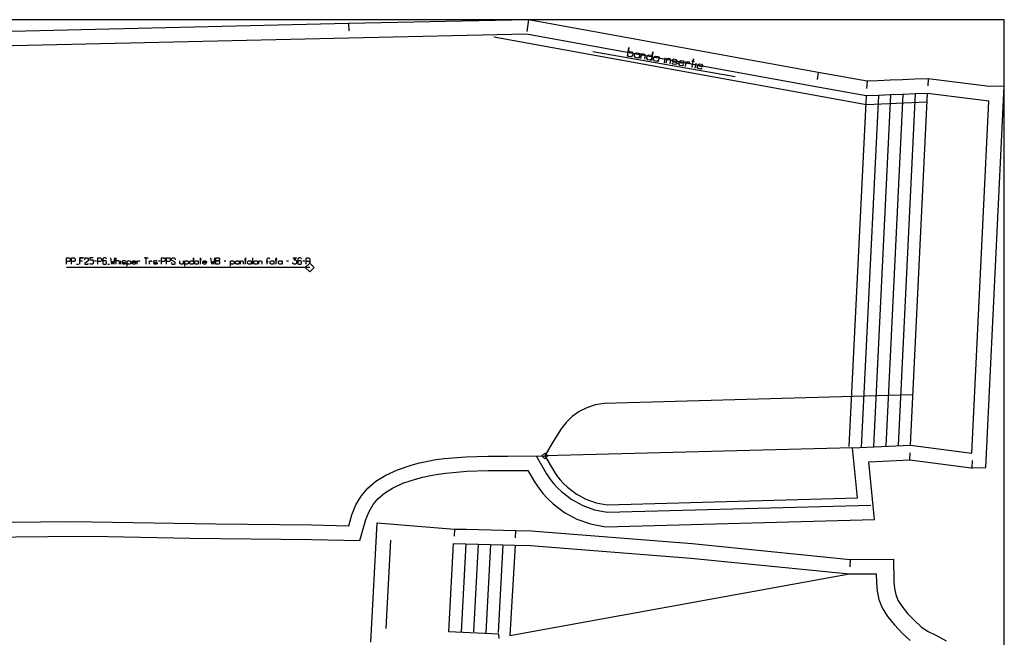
# Model space of a CAD drawing. Extents: x 0 to 3898, y 0 to 1320.
# Tile 7 of 7: x 3217 to 3891, y 897 to 1320. Entities that reach past the tile are written whole.
import ezdxf

# ---------------------------------------------------------------- set-up
doc = ezdxf.new("R2010")
doc.units = 0

msp = doc.modelspace()

# ---------------------------------------------------------------- linework, layer by layer
for p, q in [((3441.883, 1317.275), (3441.995, 1312.277)), ((3565.001, 1319.904), (3563.95, 1311.974)), ((3609.124, 1298.129), (3706.332, 1281.034)), ((3763.322, 1283.869), (3762.429, 1278.95)), ((3796.658, 1277.812), (3796.317, 1272.824)), ((3838.523, 1279.605), (3838.312, 1274.61)), ((3255.768, 1152.529), (3257.007, 1152.529)), ((3268.157, 1155.007), (3269.396, 1155.007)), ((3277.14, 1152.529), (3278.379, 1152.529)), ((3286.122, 1152.529), (3286.122, 1155.007)), ((3311.83, 1155.007), (3313.069, 1155.007)), ((3356.742, 1155.007), (3357.981, 1155.007)), ((3376.256, 1156.866), (3376.256, 1152.529)), ((3399.486, 1155.007), (3400.725, 1155.007)), ((3410.636, 1155.007), (3411.875, 1155.007)), ((3825.968, 1018.587), (3826.185, 1023.583)), ((3868.663, 1013.171), (3868.89, 1018.166)), ((3514.308, 971.298), (3514.057, 966.306)), ((3556.031, 970.306), (3555.912, 965.307)), ((3785.067, 950.53), (3784.827, 945.537))]:
    msp.add_line(p, q)
for points in [[(7, 0), (3890.583, 0), (3890.583, 1320), (7, 1320), (7, 0)], [(3333.822, 1152.529), (3333.202, 1153.149), (3333.202, 1154.388), (3333.822, 1155.007), (3335.061, 1155.007), (3335.68, 1154.388), (3335.68, 1156.866), (3335.68, 1152.529), (3335.68, 1153.149), (3335.061, 1152.529), (3333.822, 1152.529)], [(3337.229, 1152.529), (3336.609, 1153.149), (3336.609, 1154.388), (3337.229, 1155.007), (3338.468, 1155.007), (3339.087, 1154.388), (3339.087, 1155.007), (3339.087, 1152.529), (3339.087, 1153.149), (3338.468, 1152.529), (3337.229, 1152.529)], [(3351.167, 1152.529), (3351.167, 1156.866), (3353.025, 1156.866), (3353.645, 1156.246), (3353.645, 1155.627), (3353.025, 1155.007), (3351.167, 1155.007), (3353.025, 1155.007), (3353.645, 1154.388), (3353.645, 1153.149), (3353.025, 1152.529), (3351.167, 1152.529)], [(3365.105, 1152.529), (3364.486, 1153.149), (3364.486, 1154.388), (3365.105, 1155.007), (3366.344, 1155.007), (3366.963, 1154.388), (3366.963, 1155.007), (3366.963, 1152.529), (3366.963, 1153.149), (3366.344, 1152.529), (3365.105, 1152.529)], [(3373.468, 1152.529), (3372.848, 1153.149), (3372.848, 1154.388), (3373.468, 1155.007), (3374.707, 1155.007), (3375.326, 1154.388), (3375.326, 1155.007), (3375.326, 1152.529), (3375.326, 1153.149), (3374.707, 1152.529), (3373.468, 1152.529)], [(3377.804, 1152.529), (3377.185, 1153.149), (3377.185, 1154.388), (3377.804, 1155.007), (3379.043, 1155.007), (3379.663, 1154.388), (3379.663, 1153.149), (3379.043, 1152.529), (3377.804, 1152.529)], [(3388.955, 1152.529), (3388.335, 1153.149), (3388.335, 1154.388), (3388.955, 1155.007), (3390.194, 1155.007), (3390.813, 1154.388), (3390.813, 1155.007), (3390.813, 1152.529), (3390.813, 1153.149), (3390.194, 1152.529), (3388.955, 1152.529)], [(3394.53, 1152.529), (3393.911, 1153.149), (3393.911, 1154.388), (3394.53, 1155.007), (3395.769, 1155.007), (3396.389, 1154.388), (3396.389, 1155.007), (3396.389, 1152.529), (3396.389, 1153.149), (3395.769, 1152.529), (3394.53, 1152.529)]]:
    msp.add_lwpolyline(points, close=True)
for points in [[(3191.88, 965.769), (3236.094, 966.295), (3266.064, 966.335), (3333.389, 965.132), (3416.459, 964.202), (3449.641, 963.353), (3453.686, 977.854), (3455.951, 983.392), (3458.731, 988.107), (3462.155, 992.211), (3466.49, 995.933), (3472.026, 999.386), (3479.024, 1002.592), (3487.714, 1005.543), (3492.775, 1006.895), (3497.981, 1008.03), (3503.229, 1008.941), (3508.443, 1009.643), (3522.788, 1010.829), (3537.258, 1011.269), (3550.702, 1011.287), (3564.662, 1011.306), (3569.549, 1002.994), (3572.25, 999.076), (3574.928, 995.658), (3577.913, 992.311), (3581.861, 988.493), (3589.552, 982.687), (3598.165, 978.047), (3607.372, 974.78), (3617.594, 972.795), (3801.754, 977.911), (3797.816, 1017.368), (3825.968, 1018.587), (3867.876, 1013.146), (3868.663, 1013.171), (3877.902, 1013.462), (3890.583, 1274.518), (3880.56, 1274.212), (3838.523, 1279.605), (3829.249, 1279.208), (3820.822, 1278.847), (3812.395, 1278.486), (3803.969, 1278.125), (3796.658, 1277.812), (3763.322, 1283.869), (3565.001, 1319.904), (3564.474, 1320), (3441.883, 1317.275), (3181.953, 1311.329)], [(3248.954, 1152.529), (3248.954, 1156.866), (3250.812, 1156.866), (3251.431, 1156.246), (3251.431, 1155.007), (3250.812, 1154.388), (3248.954, 1154.388)], [(3252.361, 1152.529), (3252.361, 1156.866), (3254.219, 1156.866), (3254.839, 1156.246), (3254.839, 1155.007), (3254.219, 1154.388), (3252.361, 1154.388)], [(3257.936, 1152.529), (3257.936, 1156.866), (3260.414, 1156.866), (3257.936, 1156.866), (3257.936, 1155.007), (3259.794, 1155.007)], [(3261.343, 1155.627), (3261.343, 1156.246), (3261.962, 1156.866), (3263.201, 1156.866), (3263.821, 1156.246), (3263.821, 1155.007), (3261.343, 1153.149), (3261.343, 1152.529), (3263.821, 1152.529), (3263.821, 1153.149)], [(3267.228, 1156.866), (3264.75, 1156.866), (3264.75, 1155.627), (3266.609, 1155.627), (3267.228, 1155.007), (3267.228, 1153.149), (3266.609, 1152.529), (3265.37, 1152.529), (3264.75, 1153.149)], [(3270.325, 1152.529), (3270.325, 1156.866), (3272.184, 1156.866), (3272.803, 1156.246), (3272.803, 1155.007), (3272.184, 1154.388), (3270.325, 1154.388)], [(3276.21, 1156.246), (3275.591, 1156.866), (3274.352, 1156.866), (3273.732, 1156.246), (3273.732, 1153.149), (3274.352, 1152.529), (3275.591, 1152.529), (3276.21, 1153.149), (3276.21, 1154.388), (3275.591, 1155.007), (3274.352, 1155.007), (3273.732, 1154.388)], [(3281.786, 1156.866), (3281.166, 1152.529), (3280.547, 1154.388), (3279.927, 1152.529), (3279.308, 1156.866)], [(3285.193, 1152.529), (3285.193, 1154.388), (3284.573, 1155.007), (3283.334, 1155.007), (3282.715, 1154.388), (3282.715, 1156.866), (3282.715, 1152.529)], [(3289.529, 1154.388), (3288.91, 1155.007), (3287.671, 1155.007), (3287.051, 1154.574), (3287.051, 1154.078), (3287.671, 1153.768), (3288.91, 1153.768), (3289.529, 1153.459), (3289.529, 1152.963), (3288.91, 1152.529), (3287.671, 1152.529), (3287.051, 1153.149)], [(3290.458, 1151.29), (3290.458, 1155.007), (3290.458, 1154.388), (3291.078, 1155.007), (3292.317, 1155.007), (3292.936, 1154.388), (3292.936, 1153.149), (3292.317, 1152.529), (3291.078, 1152.529), (3290.458, 1153.149)], [(3296.343, 1153.149), (3295.724, 1152.529), (3294.485, 1152.529), (3293.865, 1153.149), (3293.865, 1154.388), (3294.485, 1155.007), (3295.724, 1155.007), (3296.343, 1154.388), (3296.343, 1153.768), (3293.865, 1153.768)], [(3297.273, 1152.529), (3297.273, 1155.007), (3297.273, 1154.388), (3297.892, 1155.007), (3298.511, 1155.007), (3299.131, 1154.388)], [(3303.467, 1152.529), (3303.467, 1156.866), (3302.228, 1156.866), (3304.706, 1156.866)], [(3305.635, 1152.529), (3305.635, 1155.007), (3305.635, 1154.388), (3306.255, 1155.007), (3306.874, 1155.007), (3307.494, 1154.388)], [(3310.901, 1154.388), (3310.282, 1155.007), (3309.043, 1155.007), (3308.423, 1154.574), (3308.423, 1154.078), (3309.043, 1153.768), (3310.282, 1153.768), (3310.901, 1153.459), (3310.901, 1152.963), (3310.282, 1152.529), (3309.043, 1152.529), (3308.423, 1153.149)], [(3313.998, 1152.529), (3313.998, 1156.866), (3315.857, 1156.866), (3316.476, 1156.246), (3316.476, 1155.007), (3315.857, 1154.388), (3313.998, 1154.388)], [(3317.405, 1152.529), (3317.405, 1156.866), (3319.264, 1156.866), (3319.883, 1156.246), (3319.883, 1155.007), (3319.264, 1154.388), (3317.405, 1154.388)], [(3320.813, 1153.768), (3320.813, 1153.149), (3321.432, 1152.529), (3322.671, 1152.529), (3323.29, 1153.149), (3323.29, 1154.078), (3320.813, 1155.317), (3320.813, 1156.246), (3321.432, 1156.866), (3322.671, 1156.866), (3323.29, 1156.246), (3323.29, 1155.627)], [(3328.866, 1152.529), (3328.866, 1155.007), (3328.866, 1153.149), (3328.246, 1152.529), (3327.007, 1152.529), (3326.388, 1153.149), (3326.388, 1155.007)], [(3329.795, 1151.29), (3329.795, 1155.007), (3329.795, 1154.388), (3330.414, 1155.007), (3331.653, 1155.007), (3332.273, 1154.388), (3332.273, 1153.149), (3331.653, 1152.529), (3330.414, 1152.529), (3329.795, 1153.149)], [(3340.636, 1152.529), (3340.636, 1156.866), (3340.636, 1155.627), (3340.016, 1155.627), (3341.255, 1155.627)], [(3344.662, 1153.149), (3344.043, 1152.529), (3342.804, 1152.529), (3342.184, 1153.149), (3342.184, 1154.388), (3342.804, 1155.007), (3344.043, 1155.007), (3344.662, 1154.388), (3344.662, 1153.768), (3342.184, 1153.768)], [(3350.238, 1156.866), (3349.618, 1152.529), (3348.999, 1154.388), (3348.379, 1152.529), (3347.76, 1156.866)], [(3361.078, 1151.29), (3361.078, 1155.007), (3361.078, 1154.388), (3361.698, 1155.007), (3362.937, 1155.007), (3363.556, 1154.388), (3363.556, 1153.149), (3362.937, 1152.529), (3361.698, 1152.529), (3361.078, 1153.149)], [(3367.893, 1152.529), (3367.893, 1155.007), (3367.893, 1154.388), (3368.512, 1155.007), (3369.132, 1155.007), (3369.751, 1154.388), (3369.751, 1152.529)], [(3371.3, 1152.529), (3371.3, 1156.866), (3371.3, 1155.627), (3370.68, 1155.627), (3371.919, 1155.627)], [(3380.592, 1152.529), (3380.592, 1155.007), (3380.592, 1154.388), (3381.211, 1155.007), (3381.831, 1155.007), (3382.45, 1154.388), (3382.45, 1152.529)], [(3386.167, 1152.529), (3386.167, 1154.388), (3386.787, 1154.388), (3385.548, 1154.388), (3386.167, 1154.388), (3386.167, 1156.246), (3386.787, 1156.866), (3387.406, 1156.866), (3388.026, 1156.246)], [(3392.362, 1152.529), (3392.362, 1156.866), (3392.362, 1155.627), (3391.742, 1155.627), (3392.981, 1155.627)], [(3403.822, 1156.866), (3406.3, 1156.866), (3404.442, 1155.627), (3405.681, 1155.627), (3406.3, 1155.007), (3406.3, 1153.149), (3405.681, 1152.529), (3404.442, 1152.529), (3403.822, 1153.149), (3403.822, 1153.768)], [(3409.707, 1156.246), (3409.088, 1156.866), (3407.849, 1156.866), (3407.229, 1156.246), (3407.229, 1153.149), (3407.849, 1152.529), (3409.088, 1152.529), (3409.707, 1153.149), (3409.707, 1154.388), (3409.088, 1155.007), (3407.849, 1155.007), (3407.229, 1154.388)], [(3412.805, 1152.529), (3412.805, 1156.246), (3413.424, 1156.866), (3414.663, 1156.866), (3415.282, 1156.246), (3415.282, 1152.529), (3415.282, 1154.388), (3412.805, 1154.388)], [(3457.146, 893.967), (3461.482, 975.651), (3514.308, 971.298), (3522.432, 971.105), (3530.832, 970.905), (3539.232, 970.705), (3547.632, 970.505), (3555.975, 970.306), (3555.975, 970.306), (3556.031, 970.306), (3566.764, 970.11), (3676.957, 961.416), (3785.067, 950.53), (3814.73, 950.672), (3815.075, 935.34), (3815.471, 930.547), (3816.314, 926.442), (3817.791, 922.689), (3820.442, 918.457), (3824.412, 913.579), (3829.158, 908.65), (3833.731, 904.457), (3838.097, 901.454), (3843.641, 898.608), (3850.753, 894.747)]]:
    msp.add_lwpolyline(points)
at = {"layer": '1'}
for p, q in [((3657.99, 1290.55), (3658.584, 1293.927)), ((3679.095, 1286.839), (3679.689, 1290.215)), ((3795.971, 1267.774), (3784.312, 1027.76)), ((3804.398, 1268.135), (3792.692, 1027.152)), ((3812.824, 1268.496), (3801.134, 1027.832)), ((3821.251, 1268.857), (3809.549, 1027.953)), ((3829.677, 1269.218), (3817.982, 1028.452)), ((3826.399, 1028.616), (3838.104, 1269.579)), ((3415.283, 1150.291), (3248.954, 1150.291)), ((3786.815, 1026.903), (3576.174, 1021.323)), ((3467.654, 903.298), (3470.854, 963.587)), ((3522.193, 961.109), (3518.991, 900.774)), ((3530.593, 960.909), (3527.408, 900.893)), ((3538.993, 960.709), (3535.787, 900.304)), ((3547.393, 960.509), (3544.204, 900.418))]:
    msp.add_line(p, q, dxfattribs=at)
for points in [[(3191.663, 975.768), (3251.105, 976.393), (3266.23, 976.334), (3350.804, 974.907), (3416.6, 974.202), (3442.113, 973.579), (3444.209, 981.098), (3446.971, 987.85), (3450.529, 993.885), (3455.012, 999.258), (3460.552, 1004.016), (3467.28, 1008.211), (3475.324, 1011.897), (3484.817, 1015.12), (3490.431, 1016.62), (3496.055, 1017.846), (3501.702, 1018.827), (3507.379, 1019.59), (3522.217, 1020.817), (3537.114, 1021.27), (3550.689, 1021.288), (3576.174, 1021.323), (3582.481, 1010.597), (3584.509, 1007.722), (3586.685, 1004.974), (3589.036, 1002.376), (3591.588, 999.947), (3597.672, 995.353), (3604.267, 991.8), (3611.332, 989.292), (3618.828, 987.836), (3790.24, 992.598), (3786.815, 1026.903), (3826.399, 1028.616), (3868.363, 1023.168), (3880.071, 1264.194), (3838.104, 1269.579), (3829.677, 1269.218), (3821.251, 1268.857), (3812.824, 1268.496), (3804.398, 1268.135), (3795.971, 1267.774), (3761.535, 1274.031), (3563.686, 1309.981), (3442.113, 1307.279), (3182.024, 1301.329)], [(3837.349, 1263.577), (3796.329, 1261.742), (3541.375, 1308.118)], [(3641.951, 1293.371), (3642.545, 1296.748), (3642.396, 1295.903), (3643.389, 1296.599), (3644.233, 1296.451), (3644.929, 1295.458), (3644.483, 1292.925)], [(3659.257, 1290.327), (3659.85, 1293.704), (3659.702, 1292.86), (3660.695, 1293.556), (3661.539, 1293.407), (3662.235, 1292.415), (3661.789, 1289.882)], [(3666.878, 1291.598), (3666.182, 1292.591), (3664.493, 1292.888), (3663.545, 1292.445), (3663.427, 1291.77), (3664.197, 1291.199), (3665.885, 1290.902), (3666.655, 1290.332), (3666.536, 1289.656), (3665.588, 1289.214), (3663.9, 1289.511), (3663.204, 1290.504)], [(3671.224, 1289.093), (3670.231, 1288.397), (3668.543, 1288.694), (3667.847, 1289.687), (3668.144, 1291.375), (3669.137, 1292.071), (3670.825, 1291.774), (3671.521, 1290.782), (3671.372, 1289.937), (3667.995, 1290.531)], [(3672.342, 1288.026), (3672.935, 1291.403), (3672.787, 1290.559), (3673.78, 1291.255), (3674.624, 1291.106), (3675.319, 1290.114)], [(3676.985, 1287.21), (3678.024, 1293.119), (3677.727, 1291.431), (3676.883, 1291.579), (3678.571, 1291.282)], [(3683.887, 1286.866), (3682.894, 1286.171), (3681.206, 1286.468), (3680.51, 1287.46), (3680.807, 1289.149), (3681.799, 1289.844), (3683.488, 1289.547), (3684.183, 1288.555), (3684.035, 1287.711), (3680.658, 1288.304)], [(3828.073, 1063.067), (3722.405, 1060.192), (3616.736, 1057.317)], [(3616.736, 1057.317), (3610.58, 1056.25), (3604.904, 1054.354), (3599.698, 1051.678), (3594.954, 1048.274), (3592.84, 1046.364), (3590.876, 1044.295), (3587.328, 1039.793), (3581.227, 1030.026), (3576.174, 1021.323)], [(3570.174, 1021.323), (3577.343, 1009.027), (3579.651, 1005.729), (3582.13, 1002.576), (3584.808, 999.594), (3587.717, 996.805), (3594.658, 991.524), (3602.187, 987.432), (3610.258, 984.534), (3618.828, 982.836), (3799.24, 987.598)], [(3544.836, 896.292), (3544.727, 899.29), (3510.594, 901.019), (3513.793, 961.309), (3522.193, 961.109), (3522.193, 961.109), (3530.593, 960.909), (3538.993, 960.709), (3547.393, 960.509), (3555.793, 960.309), (3566.288, 960.118), (3676.17, 951.448), (3784.586, 940.528), (3802.952, 940.616), (3803.085, 934.714), (3803.571, 928.835), (3804.768, 923.011), (3807.028, 917.267), (3810.666, 911.458), (3815.418, 905.62), (3820.778, 900.052), (3826.238, 895.046)], [(3555.793, 960.309), (3552.301, 898.321), (3784.586, 940.528)]]:
    msp.add_lwpolyline(points, dxfattribs=at)
for points in [[(3633.509, 1294.855), (3632.813, 1295.848), (3632.665, 1295.004), (3633.704, 1300.913), (3633.11, 1297.536), (3634.103, 1298.232), (3635.791, 1297.935), (3636.487, 1296.943), (3636.19, 1295.254), (3635.197, 1294.559), (3633.509, 1294.855)], [(3638.152, 1294.039), (3637.456, 1295.032), (3637.753, 1296.72), (3638.746, 1297.416), (3640.434, 1297.119), (3641.13, 1296.126), (3641.278, 1296.97), (3640.684, 1293.594), (3640.833, 1294.438), (3639.84, 1293.742), (3638.152, 1294.039)], [(3646.594, 1292.554), (3645.898, 1293.547), (3646.195, 1295.235), (3647.188, 1295.931), (3648.876, 1295.634), (3649.572, 1294.642), (3650.166, 1298.018), (3649.126, 1292.109), (3649.275, 1292.953), (3648.282, 1292.257), (3646.594, 1292.554)], [(3651.237, 1291.738), (3650.541, 1292.73), (3650.838, 1294.419), (3651.831, 1295.115), (3653.519, 1294.818), (3654.215, 1293.825), (3654.363, 1294.669), (3653.769, 1291.292), (3653.918, 1292.137), (3652.925, 1291.441), (3651.237, 1291.738)], [(3415.283, 1153.291), (3418.283, 1150.291), (3415.283, 1147.291), (3412.283, 1150.291), (3415.283, 1153.291)], [(3576.174, 1023.323), (3578.174, 1021.323), (3576.174, 1019.323), (3574.174, 1021.323), (3576.174, 1023.323)]]:
    msp.add_lwpolyline(points, close=True, dxfattribs=at)

doc.saveas('drawing.dxf')
